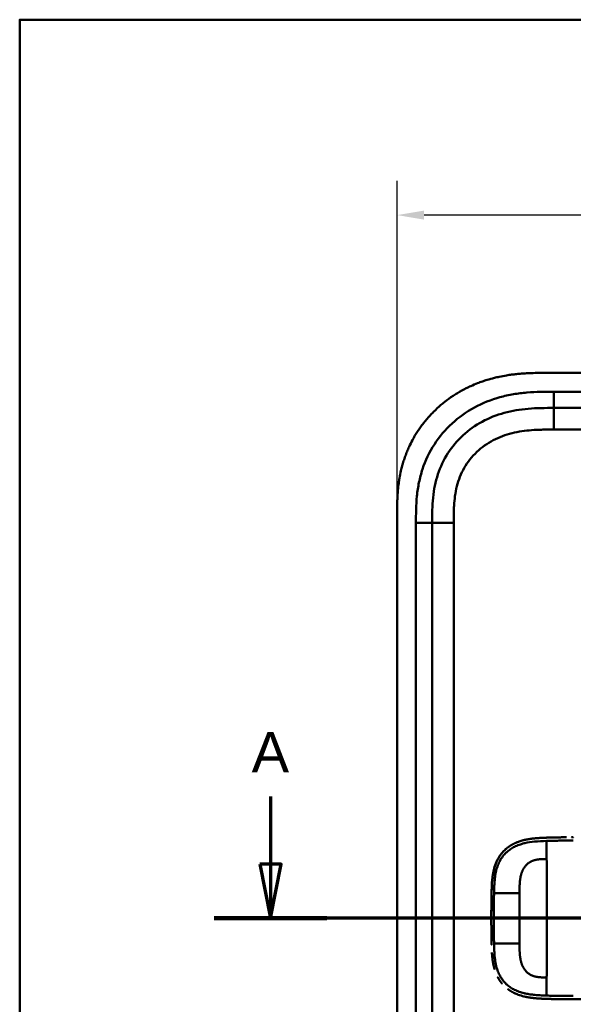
# Model space of a CAD drawing. Header units: millimetres. Extents: x 20 to 833, y 20 to 574.
# Tile 9 of 16: x 20 to 123, y 392 to 574. Entities that reach past the tile are written whole.
import ezdxf

# ---------------------------------------------------------------- set-up
doc = ezdxf.new("R2010")
doc.units = ezdxf.units.MM
doc.header["$LTSCALE"] = 2
for name, color, linetype, lineweight in [('Bemaßungen(DIN)', 7, 'Continuous', 25), ('Schnittansichtslinien(DIN)', 7, 'Continuous', 70), ('Sichtbare Kanten(DIN)', 7, 'Continuous', 50), ('Sichtbare tangentiale Kanten(DIN)', 7, 'Continuous', 50), ('Skizziergeometrie(DIN)', 7, 'Continuous', 50)]:
    doc.layers.add(name, color=color, linetype=linetype, lineweight=lineweight)
doc.styles.add('Aktuell-DINGroßer Text', font='arial.ttf')
doc.styles.add('STANDARD-DIN~0', font='arial.ttf')
doc.dimstyles.new('CAD-LAN', dxfattribs={"dimscale": 2, "dimtxt": 3.5, "dimasz": 2.5, "dimexe": 3.175, "dimexo": 0, "dimgap": 0.8, "dimtad": 1, "dimrnd": 1e-08, "dimtxsty": 'STANDARD-DIN~0', "dimcen": 0.09, "dimdle": 10, "dimclrd": 250, "dimclre": 250, "dimclrt": 250, "dimadec": 0, "dimazin": 2, "dimtfac": 1, "dimtmove": 0, "dimatfit": 3, "dimfxl": 1, "dimtolj": 1, "dimtzin": 0, "dimlwd": 25, "dimlwe": 25, "dimarcsym": 0})

# ---------------------------------------------------------------- blocks, each defined once
blk = doc.blocks.new('Ränder Standardrahmen')
at = {"layer": 'Skizziergeometrie(DIN)', "flags": 128}
blk.add_lwpolyline([(10, 10), (10, 287), (410, 287), (410, 10), (10, 10)], dxfattribs=at)
blk = doc.blocks.new('*D21')
at = {"layer": 'Bemaßungen(DIN)', "color": 250, "linetype": 'Continuous', "lineweight": 25, "true_color": 0x3f3f3f, "transparency": 16777216}
for p, q in [((89.89, 481.82), (89.89, 544.17)), ((303.89, 481.82), (303.89, 544.17)), ((298.89, 537.82), (94.89, 537.82))]:
    blk.add_line(p, q, dxfattribs=at)
at = {"layer": 'Bemaßungen(DIN)', "color": 250, "linetype": 'Continuous', "true_color": 0x3f3f3f, "transparency": 16777216}
for points in [[(94.89, 538.65), (94.89, 536.98), (89.89, 537.82)], [(298.89, 538.65), (298.89, 536.98), (303.89, 537.82)]]:
    blk.add_solid(points, dxfattribs=at)
at = {"layer": 'Defpoints', "color": 0, "linetype": 'Continuous', "transparency": 16777216}
for p in [(89.89, 537.82), (89.89, 481.82), (303.89, 481.82)]:
    blk.add_point(p, dxfattribs=at)
at = {"layer": 'Bemaßungen(DIN)', "color": 250, "linetype": 'Continuous', "lineweight": 25, "true_color": 0x3f3f3f, "transparency": 16777216, "insert": (189.11, 546.44), "char_height": 7, "attachment_point": 1, "style": 'STANDARD-DIN~0'}
blk.add_mtext('\\A1;214', dxfattribs=at)
blk = doc.blocks.new('2DTransSchnitt0')
at = {"layer": 'Schnittansichtslinien(DIN)', "linetype": 'Continuous'}
for p, q in [((33.226, 215.081), (33.226, 208.806)), ((32.226, 208.806), (33.226, 203.806)), ((34.226, 208.806), (32.226, 208.806)), ((33.226, 208.806), (33.226, 203.806)), ((33.226, 203.806), (34.226, 208.806)), ((166.536, 203.806), (28.02, 203.806))]:
    blk.add_line(p, q, dxfattribs=at)
at = {"layer": 'Schnittansichtslinien(DIN)', "linetype": 'Continuous', "lineweight": 140}
blk.add_line((38.433, 203.806), (28.02, 203.806), dxfattribs=at)
at = {"layer": 'Schnittansichtslinien(DIN)', "linetype": 'Continuous', "flags": 128}
blk.add_lwpolyline([(32.226, 208.806), (33.226, 203.806), (34.226, 208.806), (32.226, 208.806)], dxfattribs=at)
at = {"layer": 'Schnittansichtslinien(DIN)'}
blk.add_solid([(32.226, 208.806), (33.226, 203.806), (34.226, 208.806), (32.226, 208.806)], dxfattribs=at)
at = {"layer": 'Schnittansichtslinien(DIN)', "insert": (31.473, 217.306), "char_height": 3.734, "attachment_point": 7, "style": 'Aktuell-DINGroßer Text'}
blk.add_mtext('A', dxfattribs=at)

msp = doc.modelspace()

# ---------------------------------------------------------------- linework, layer by layer
at = {"layer": 'Sichtbare Kanten(DIN)'}
for p, q in [((276.849, 508.601), (117.926, 508.601)), ((263.849, 502.101), (118.926, 502.101)), ((89.888, 481.816), (89.888, 290.385)), ((96.388, 480.816), (96.388, 291.385)), ((120.161, 392.628), (120.161, 392.628))]:
    msp.add_line(p, q, dxfattribs=at)
for radius, start, end in [(11.7, 146.65937, 146.70471), (11.5, 148.39068, 148.43445), (11.6, 147.51746, 147.56366), (11.5, 211.57112, 211.61294), (11.6, 212.44432, 212.48803), (11.7, 213.30625, 213.34865)]:
    msp.add_arc((122.388, 407.601), radius, start, end, dxfattribs=at)
for points, degree, knots in [([(117.926, 508.601), (117.329, 508.601), (116.278, 508.6), (115.067, 508.575), (114.154, 508.54), (113.544, 508.507), (112.781, 508.453), (112.171, 508.398), (111.407, 508.315), (110.797, 508.235), (109.882, 508.094), (108.971, 507.924), (107.764, 507.646), (106.868, 507.398), (105.98, 507.117), (105.393, 506.913), (104.522, 506.583), (103.663, 506.22), (102.402, 505.615), (101.312, 505.011), (99.998, 504.178), (98.986, 503.45), (97.779, 502.467), (96.861, 501.622), (95.781, 500.498), (94.973, 499.547), (94.038, 498.298), (93.354, 497.253), (92.66, 496.03), (92.242, 495.192), (91.86, 494.337), (91.623, 493.759), (91.35, 493.029), (91.15, 492.437), (90.923, 491.692), (90.761, 491.091), (90.543, 490.184), (90.36, 489.27), (90.172, 488.045), (90.071, 487.125), (89.995, 486.206), (89.957, 485.595), (89.923, 484.832), (89.906, 484.224), (89.893, 483.467), (89.888, 482.714), (89.888, 482.115), (89.888, 481.816)], 3, [0.00000945, 0.00000945, 0.00000945, 0.00000945, 0.04167564, 0.07292528, 0.08334182, 0.10417491, 0.11459146, 0.13542455, 0.1458411, 0.16667419, 0.17709074, 0.20834038, 0.22917347, 0.26042311, 0.27083965, 0.29167275, 0.30208929, 0.33333893, 0.35417202, 0.39583821, 0.4166713, 0.45833749, 0.47917058, 0.52083676, 0.54166985, 0.58333604, 0.60416913, 0.64583532, 0.66666841, 0.69791805, 0.70833459, 0.72916769, 0.73958423, 0.76041733, 0.77083387, 0.79166696, 0.80208351, 0.83333315, 0.85416624, 0.88541588, 0.89583243, 0.91666552, 0.92708206, 0.94791516, 0.9583317, 0.9791648, 0.99999789, 0.99999789, 0.99999789, 0.99999789]), ([(118.926, 502.101), (118.12, 502.101), (116.524, 502.099), (114.187, 501.992), (111.922, 501.716), (109.004, 501.078), (105.57, 499.716), (101.986, 497.173), (99.156, 493.831), (97.597, 490.552), (96.849, 487.723), (96.52, 485.506), (96.389, 483.2), (96.388, 481.616), (96.388, 480.816)], 3, [18.3883596, 18.3883596, 18.3883596, 18.3883596, 18.6318617, 18.875363, 19.1188643, 19.3623656, 19.8493681, 20.3363707, 20.8233732, 21.3103757, 21.553877, 21.7973783, 22.0408796, 22.2843823, 22.2843823, 22.2843823, 22.2843823]), ([(111.963, 421.619), (111.891, 421.588), (111.551, 421.439), (111.218, 421.271), (110.896, 421.081), (110.586, 420.868), (110.35, 420.686)], 5, [0.61062915, 0.61062915, 0.61062915, 0.61062915, 0.61062915, 0.61062915, 0.65331117, 0.81171679, 0.81171679, 0.81171679, 0.81171679, 0.81171679, 0.81171679]), ([(111.963, 421.619), (111.963, 421.619), (111.964, 421.619), (111.964, 421.619), (111.964, 421.619), (111.966, 421.62), (111.968, 421.621), (111.974, 421.623), (111.979, 421.625), (111.996, 421.632), (112.008, 421.637), (112.086, 421.67), (112.153, 421.697), (112.31, 421.757), (112.4, 421.79), (112.733, 421.906), (112.981, 421.98), (113.315, 422.067), (113.399, 422.088), (113.512, 422.115), (113.54, 422.121), (113.612, 422.138), (113.67, 422.15), (113.7, 422.157)], 3, [0, 0, 0, 0, 0.00003654, 0.00003654, 0.00018252, 0.00018252, 0.00076618, 0.00076618, 0.00242803, 0.00242803, 0.00685953, 0.00685953, 0.03049566, 0.03049566, 0.06201176, 0.06201176, 0.14610436, 0.14610436, 0.1741175, 0.1741175, 0.18345461, 0.18345461, 0.19786845, 0.19786845, 0.19786845, 0.19786845]), ([(117.532, 422.536), (117.532, 422.536), (117.116, 422.521), (116.332, 422.491), (115.555, 422.443), (114.796, 422.363), (114.049, 422.232), (113.7, 422.157)], 5, [0, 0, 0, 0, 0, 0, 0.00023388, 0.21792631, 0.41257681, 0.41257681, 0.41257681, 0.41257681, 0.41257681, 0.41257681]), ([(117.73, 422.542), (117.707, 422.541), (117.684, 422.541), (117.618, 422.538), (117.575, 422.537), (117.532, 422.536)], 3, [0.495122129, 0.495122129, 0.495122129, 0.495122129, 0.502349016, 0.502349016, 0.515895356, 0.515895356, 0.515895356, 0.515895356]), ([(117.73, 422.542), (117.73, 422.542), (117.73, 422.542), (117.731, 422.542), (117.731, 422.542), (117.731, 422.542), (117.731, 422.542), (117.732, 422.542), (117.733, 422.542), (117.736, 422.542), (117.738, 422.542), (117.746, 422.543), (117.753, 422.543), (117.779, 422.544), (117.799, 422.544), (117.877, 422.547), (117.937, 422.549), (118.033, 422.552), (118.07, 422.553), (118.126, 422.554), (118.144, 422.555), (118.172, 422.556), (118.182, 422.556), (118.196, 422.557), (118.2, 422.557), (118.207, 422.557), (118.21, 422.557), (118.213, 422.557), (118.214, 422.557), (118.216, 422.557), (118.217, 422.557), (118.218, 422.557), (118.218, 422.557), (118.218, 422.557), (118.219, 422.557), (118.219, 422.557), (118.219, 422.557), (118.219, 422.557), (118.219, 422.557), (118.219, 422.557), (118.219, 422.557), (118.219, 422.557)], 3, [0, 0, 0, 0, 0.000030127, 0.000030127, 0.00007034, 0.00007034, 0.000146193, 0.000146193, 0.000373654, 0.000373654, 0.001055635, 0.001055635, 0.003100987, 0.003100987, 0.009236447, 0.009236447, 0.027643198, 0.027643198, 0.039082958, 0.039082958, 0.044805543, 0.044805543, 0.047668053, 0.047668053, 0.049100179, 0.049100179, 0.049817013, 0.049817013, 0.050176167, 0.050176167, 0.050356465, 0.050356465, 0.050447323, 0.050447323, 0.050493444, 0.050493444, 0.050517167, 0.050517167, 0.050529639, 0.050529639, 0.050543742, 0.050543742, 0.050543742, 0.050543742]), ([(118.892, 422.574), (118.883, 422.574), (118.875, 422.574), (118.665, 422.569), (118.463, 422.564), (118.248, 422.558), (118.234, 422.558), (118.219, 422.557)], 3, [0.373932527, 0.373932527, 0.373932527, 0.373932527, 0.376597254, 0.376597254, 0.439473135, 0.439473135, 0.443987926, 0.443987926, 0.443987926, 0.443987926]), ([(118.892, 422.574), (118.892, 422.574), (118.892, 422.574), (118.892, 422.574), (118.892, 422.574), (118.893, 422.574), (118.893, 422.574), (118.895, 422.574), (118.896, 422.575), (118.9, 422.575), (118.904, 422.575), (118.918, 422.575), (118.928, 422.575), (118.97, 422.576), (119.002, 422.577), (119.128, 422.58), (119.223, 422.582), (119.349, 422.584), (119.379, 422.585), (119.425, 422.586), (119.44, 422.586), (119.463, 422.586), (119.471, 422.587), (119.482, 422.587), (119.486, 422.587), (119.492, 422.587), (119.493, 422.587), (119.496, 422.587), (119.497, 422.587), (119.499, 422.587), (119.499, 422.587), (119.5, 422.587), (119.5, 422.587), (119.501, 422.587), (119.501, 422.587), (119.501, 422.587), (119.501, 422.587), (119.501, 422.587), (119.501, 422.587), (119.501, 422.587)], 3, [0, 0, 0, 0, 0.000046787, 0.000046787, 0.000086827, 0.000086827, 0.000206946, 0.000206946, 0.000567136, 0.000567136, 0.001647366, 0.001647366, 0.004887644, 0.004887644, 0.014608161, 0.014608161, 0.043771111, 0.043771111, 0.053078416, 0.053078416, 0.057732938, 0.057732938, 0.060060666, 0.060060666, 0.0612249, 0.0612249, 0.061807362, 0.061807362, 0.062098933, 0.062098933, 0.062245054, 0.062245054, 0.062318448, 0.062318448, 0.062355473, 0.062355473, 0.062374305, 0.062374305, 0.06239437, 0.06239437, 0.06239437, 0.06239437]), ([(120.109, 422.597), (120.099, 422.597), (120.089, 422.597), (119.885, 422.594), (119.693, 422.591), (119.501, 422.587)], 3, [0.247650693, 0.247650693, 0.247650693, 0.247650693, 0.250845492, 0.250845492, 0.310534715, 0.310534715, 0.310534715, 0.310534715]), ([(120.109, 422.597), (120.109, 422.597), (120.11, 422.597), (120.11, 422.597), (120.11, 422.597), (120.11, 422.597), (120.111, 422.597), (120.112, 422.597), (120.114, 422.597), (120.118, 422.597), (120.122, 422.597), (120.136, 422.597), (120.146, 422.598), (120.189, 422.598), (120.221, 422.599), (120.348, 422.6), (120.444, 422.601), (120.569, 422.603), (120.598, 422.603), (120.641, 422.604), (120.656, 422.604), (120.678, 422.604), (120.685, 422.604), (120.696, 422.604), (120.699, 422.604), (120.705, 422.604), (120.707, 422.604), (120.709, 422.604), (120.71, 422.604), (120.712, 422.604), (120.712, 422.604), (120.713, 422.604), (120.713, 422.604), (120.713, 422.604), (120.714, 422.604), (120.714, 422.604), (120.714, 422.604), (120.714, 422.604), (120.714, 422.604), (120.714, 422.604)], 3, [0, 0, 0, 0, 0.000043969, 0.000043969, 0.000083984, 0.000083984, 0.000204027, 0.000204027, 0.000564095, 0.000564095, 0.001644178, 0.001644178, 0.004884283, 0.004884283, 0.014604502, 0.014604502, 0.04376599, 0.04376599, 0.052593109, 0.052593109, 0.057007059, 0.057007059, 0.059214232, 0.059214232, 0.060317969, 0.060317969, 0.060869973, 0.060869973, 0.061146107, 0.061146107, 0.061284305, 0.061284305, 0.061353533, 0.061353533, 0.061388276, 0.061388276, 0.061405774, 0.061405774, 0.061423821, 0.061423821, 0.061423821, 0.061423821]), ([(122.226, 422.613), (122.226, 422.613), (122.226, 422.613), (122.226, 422.613), (122.226, 422.613), (122.226, 422.613), (122.226, 422.613), (122.227, 422.613), (122.228, 422.613), (122.23, 422.613), (122.232, 422.613), (122.252, 422.613), (122.27, 422.613), (122.312, 422.613), (122.336, 422.613), (122.392, 422.613), (122.424, 422.613), (122.467, 422.613), (122.478, 422.613), (122.492, 422.613), (122.496, 422.613), (122.501, 422.613), (122.502, 422.613), (122.504, 422.613), (122.504, 422.613), (122.505, 422.613), (122.505, 422.613), (122.505, 422.613), (122.505, 422.613), (122.505, 422.613)], 3, [0, 0, 0, 0, 0.000010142, 0.000010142, 0.000037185, 0.000037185, 0.000109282, 0.000109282, 0.000301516, 0.000301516, 0.000814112, 0.000814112, 0.00628175, 0.00628175, 0.013571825, 0.013571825, 0.023292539, 0.023292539, 0.026532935, 0.026532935, 0.027613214, 0.027613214, 0.02797342, 0.02797342, 0.028093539, 0.028093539, 0.028133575, 0.028133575, 0.028179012, 0.028179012, 0.028179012, 0.028179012]), ([(107.864, 416.782), (107.864, 416.782), (107.864, 416.782), (107.865, 416.782), (107.865, 416.783), (107.865, 416.783), (107.865, 416.783), (107.865, 416.784), (107.865, 416.784), (107.867, 416.792), (107.869, 416.8), (107.874, 416.817), (107.876, 416.827), (107.886, 416.861), (107.892, 416.885), (107.936, 417.042), (107.976, 417.173), (108.076, 417.476), (108.138, 417.646), (108.502, 418.546), (108.911, 419.229), (109.588, 420.006), (109.78, 420.201), (110.051, 420.442), (110.12, 420.501), (110.213, 420.578), (110.237, 420.597), (110.29, 420.64), (110.327, 420.669), (110.35, 420.686)], 3, [0, 0, 0, 0, 0.00001917, 0.00001917, 0.00005748, 0.00005748, 0.00013409, 0.00013409, 0.00028731, 0.00028731, 0.00273867, 0.00273867, 0.00568457, 0.00568457, 0.01354037, 0.01354037, 0.05545009, 0.05545009, 0.11134724, 0.11134724, 0.35517064, 0.35517064, 0.44356643, 0.44356643, 0.47298656, 0.47298656, 0.4827917, 0.4827917, 0.49507826, 0.49507826, 0.49507826, 0.49507826]), ([(109.224, 419.578), (109.091, 419.411), (108.911, 419.165), (108.744, 418.908), (108.591, 418.639), (108.451, 418.361), (108.411, 418.279)], 5, [0.97812109, 0.97812109, 0.97812109, 0.97812109, 0.97812109, 0.97812109, 1.08869603, 1.13469167, 1.13469167, 1.13469167, 1.13469167, 1.13469167, 1.13469167]), ([(107.4, 412.489), (107.418, 413.228), (107.442, 413.969), (107.587, 415.516), (107.721, 416.329), (108.03, 417.349), (108.118, 417.598), (108.25, 417.922), (108.285, 418.003), (108.332, 418.109), (108.344, 418.135), (108.374, 418.201), (108.401, 418.256), (108.411, 418.279)], 3, [0, 0, 0, 0, 0.22193256, 0.22193256, 0.46716083, 0.46716083, 0.54829262, 0.54829262, 0.57530617, 0.57530617, 0.58430949, 0.58430949, 0.59766622, 0.59766622, 0.59766622, 0.59766622]), ([(107.864, 416.782), (107.858, 416.757), (107.777, 416.449), (107.708, 416.137), (107.651, 415.823), (107.604, 415.507), (107.567, 415.217)], 5, [1.29338836, 1.29338836, 1.29338836, 1.29338836, 1.29338836, 1.29338836, 1.30638847, 1.4503927, 1.4503927, 1.4503927, 1.4503927, 1.4503927, 1.4503927]), ([(107.345, 407.39), (107.345, 407.39), (107.345, 407.391), (107.345, 407.391), (107.345, 407.392), (107.345, 407.392), (107.345, 407.392), (107.345, 407.394), (107.345, 407.395), (107.345, 407.4), (107.345, 407.404), (107.345, 407.418), (107.345, 407.429), (107.345, 407.472), (107.345, 407.504), (107.345, 407.634), (107.345, 407.731), (107.345, 408.12), (107.346, 408.412), (107.35, 409.141), (107.353, 409.578), (107.362, 410.343), (107.366, 410.671), (107.387, 411.952), (107.397, 412.906), (107.449, 413.856)], 3, [0, 0, 0, 0, 0.00008576, 0.00008576, 0.00012576, 0.00012576, 0.00024577, 0.00024577, 0.00060577, 0.00060577, 0.00168578, 0.00168578, 0.0049258, 0.0049258, 0.01464581, 0.01464581, 0.04380589, 0.04380589, 0.13128689, 0.13128689, 0.26250768, 0.26250768, 0.36092522, 0.36092522, 0.64677913, 0.64677913, 0.64677913, 0.64677913]), ([(107.367, 410.711), (107.367, 410.716), (107.369, 410.817), (107.378, 411.409), (107.388, 411.949), (107.4, 412.489)], 3, [0.11540999, 0.11540999, 0.11540999, 0.11540999, 0.13127697, 0.13127697, 0.29329903, 0.29329903, 0.29329903, 0.29329903]), ([(107.392, 412.096), (107.392, 412.096), (107.392, 412.096), (107.392, 412.097), (107.392, 412.097), (107.392, 412.097), (107.392, 412.098), (107.392, 412.099), (107.392, 412.1), (107.392, 412.105), (107.392, 412.109), (107.392, 412.123), (107.393, 412.134), (107.394, 412.177), (107.394, 412.21), (107.397, 412.324), (107.399, 412.407), (107.4, 412.489)], 3, [0, 0, 0, 0, 0.000033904, 0.000033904, 0.000073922, 0.000073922, 0.000193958, 0.000193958, 0.000554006, 0.000554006, 0.001634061, 0.001634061, 0.004874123, 0.004874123, 0.014594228, 0.014594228, 0.039322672, 0.039322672, 0.039322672, 0.039322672]), ([(107.354, 409.557), (107.354, 409.557), (107.354, 409.557), (107.354, 409.558), (107.354, 409.558), (107.354, 409.558), (107.354, 409.559), (107.354, 409.56), (107.354, 409.562), (107.354, 409.566), (107.354, 409.57), (107.354, 409.584), (107.354, 409.595), (107.354, 409.638), (107.355, 409.671), (107.356, 409.8), (107.357, 409.898), (107.36, 410.16), (107.362, 410.325), (107.364, 410.491)], 3, [0, 0, 0, 0, 0.000075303, 0.000075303, 0.000115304, 0.000115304, 0.000235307, 0.000235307, 0.000595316, 0.000595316, 0.001675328, 0.001675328, 0.004915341, 0.004915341, 0.014635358, 0.014635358, 0.043795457, 0.043795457, 0.093385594, 0.093385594, 0.093385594, 0.093385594]), ([(107.367, 410.711), (107.367, 410.711), (107.367, 410.711), (107.367, 410.711), (107.367, 410.711), (107.367, 410.712), (107.367, 410.712), (107.367, 410.714), (107.367, 410.715), (107.367, 410.72), (107.367, 410.724), (107.368, 410.738), (107.368, 410.749), (107.368, 410.792), (107.369, 410.824), (107.371, 410.954), (107.372, 411.051), (107.375, 411.185), (107.375, 411.221), (107.376, 411.271), (107.376, 411.285), (107.377, 411.301), (107.377, 411.304), (107.377, 411.307), (107.377, 411.307), (107.377, 411.307), (107.377, 411.307), (107.377, 411.307), (107.377, 411.308), (107.377, 411.308), (107.377, 411.308), (107.377, 411.308)], 3, [0, 0, 0, 0, 0.000042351, 0.000042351, 0.000082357, 0.000082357, 0.000202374, 0.000202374, 0.000562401, 0.000562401, 0.001642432, 0.001642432, 0.004882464, 0.004882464, 0.014602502, 0.014602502, 0.043762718, 0.043762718, 0.054697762, 0.054697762, 0.058798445, 0.058798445, 0.059567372, 0.059567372, 0.059642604, 0.059642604, 0.059680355, 0.059680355, 0.059699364, 0.059699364, 0.059718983, 0.059718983, 0.059718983, 0.059718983]), ([(107.367, 410.711), (107.367, 410.717), (107.369, 410.823), (107.371, 410.97), (107.373, 411.06), (107.375, 411.185), (107.375, 411.218), (107.376, 411.265), (107.376, 411.278), (107.376, 411.295), (107.377, 411.3), (107.377, 411.305), (107.377, 411.306), (107.377, 411.307), (107.377, 411.307), (107.377, 411.307), (107.377, 411.307), (107.377, 411.307), (107.377, 411.308), (107.377, 411.308), (107.377, 411.308), (107.377, 411.308)], 3, [0.442471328, 0.442471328, 0.442471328, 0.442471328, 0.459325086, 0.459325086, 0.486465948, 0.486465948, 0.496643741, 0.496643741, 0.500460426, 0.500460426, 0.501891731, 0.501891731, 0.50203941, 0.50203941, 0.502113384, 0.502113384, 0.502150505, 0.502150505, 0.5021692, 0.5021692, 0.502188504, 0.502188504, 0.502188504, 0.502188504]), ([(107.349, 406.286), (107.349, 406.286), (107.349, 406.287), (107.349, 406.287), (107.349, 406.287), (107.349, 406.288), (107.349, 406.288), (107.349, 406.29), (107.349, 406.291), (107.349, 406.296), (107.349, 406.299), (107.349, 406.314), (107.349, 406.324), (107.348, 406.368), (107.348, 406.4), (107.347, 406.53), (107.347, 406.627), (107.345, 407.016), (107.345, 407.307), (107.345, 408.036), (107.346, 408.474), (107.351, 409.317), (107.355, 409.722), (107.36, 410.128)], 3, [0, 0, 0, 0, 0.00006518, 0.00006518, 0.00010518, 0.00010518, 0.00022519, 0.00022519, 0.00058521, 0.00058521, 0.00166523, 0.00166523, 0.00490526, 0.00490526, 0.01462529, 0.01462529, 0.04378543, 0.04378543, 0.13126692, 0.13126692, 0.26248759, 0.26248759, 0.38414897, 0.38414897, 0.38414897, 0.38414897]), ([(107.346, 408.484), (107.346, 408.426), (107.346, 408.324), (107.346, 408.223), (107.345, 408.121), (107.345, 408.02), (107.345, 407.976)], 5, [0.37812876, 0.37812876, 0.37812876, 0.37812876, 0.37812876, 0.37812876, 0.40694036, 0.428804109, 0.428804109, 0.428804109, 0.428804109, 0.428804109, 0.428804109]), ([(107.349, 406.286), (107.35, 406.146), (107.351, 406.006), (107.352, 405.866), (107.352, 405.813), (107.353, 405.761), (107.353, 405.708)], 3, [0.132443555, 0.132443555, 0.132443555, 0.132443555, 0.174407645, 0.174407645, 0.174407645, 0.190155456, 0.190155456, 0.190155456, 0.190155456]), ([(107.359, 405.125), (107.359, 405.125), (107.359, 405.125), (107.359, 405.125), (107.359, 405.125), (107.359, 405.126), (107.359, 405.126), (107.359, 405.128), (107.359, 405.129), (107.359, 405.134), (107.359, 405.138), (107.359, 405.152), (107.359, 405.163), (107.358, 405.206), (107.358, 405.238), (107.356, 405.368), (107.355, 405.465), (107.354, 405.587), (107.354, 405.611), (107.354, 405.647), (107.354, 405.659), (107.353, 405.678), (107.353, 405.684), (107.353, 405.693), (107.353, 405.696), (107.353, 405.7), (107.353, 405.702), (107.353, 405.704), (107.353, 405.705), (107.353, 405.706), (107.353, 405.707), (107.353, 405.707), (107.353, 405.707), (107.353, 405.708), (107.353, 405.708), (107.353, 405.708), (107.353, 405.708), (107.353, 405.708), (107.353, 405.708), (107.353, 405.708)], 3, [0, 0, 0, 0, 0.000031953, 0.000031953, 0.000071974, 0.000071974, 0.000192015, 0.000192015, 0.000552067, 0.000552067, 0.001632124, 0.001632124, 0.004872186, 0.004872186, 0.014592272, 0.014592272, 0.043752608, 0.043752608, 0.05104132, 0.05104132, 0.054685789, 0.054685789, 0.056508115, 0.056508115, 0.057419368, 0.057419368, 0.057875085, 0.057875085, 0.058103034, 0.058103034, 0.0582171, 0.0582171, 0.058274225, 0.058274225, 0.058302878, 0.058302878, 0.058317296, 0.058317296, 0.058332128, 0.058332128, 0.058332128, 0.058332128]), ([(107.359, 405.125), (107.361, 404.984), (107.363, 404.843), (107.365, 404.702), (107.365, 404.647), (107.366, 404.592), (107.367, 404.538)], 3, [0.248417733, 0.248417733, 0.248417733, 0.248417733, 0.290654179, 0.290654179, 0.290654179, 0.307101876, 0.307101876, 0.307101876, 0.307101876]), ([(107.376, 403.94), (107.376, 403.94), (107.376, 403.94), (107.376, 403.941), (107.376, 403.941), (107.376, 403.941), (107.376, 403.942), (107.376, 403.943), (107.376, 403.945), (107.376, 403.949), (107.376, 403.953), (107.376, 403.967), (107.376, 403.978), (107.375, 404.021), (107.374, 404.054), (107.372, 404.183), (107.371, 404.281), (107.369, 404.404), (107.368, 404.431), (107.368, 404.471), (107.368, 404.484), (107.367, 404.504), (107.367, 404.511), (107.367, 404.521), (107.367, 404.524), (107.367, 404.529), (107.367, 404.531), (107.367, 404.533), (107.367, 404.534), (107.367, 404.535), (107.367, 404.536), (107.367, 404.536), (107.367, 404.537), (107.367, 404.537), (107.367, 404.537), (107.367, 404.537), (107.367, 404.537), (107.367, 404.537), (107.367, 404.538), (107.367, 404.538)], 3, [0, 0, 0, 0, 0.000053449, 0.000053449, 0.000093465, 0.000093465, 0.000213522, 0.000213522, 0.000573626, 0.000573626, 0.001653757, 0.001653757, 0.004893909, 0.004893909, 0.014614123, 0.014614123, 0.043774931, 0.043774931, 0.051769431, 0.051769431, 0.055766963, 0.055766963, 0.057765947, 0.057765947, 0.05876565, 0.05876565, 0.059265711, 0.059265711, 0.059515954, 0.059515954, 0.059641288, 0.059641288, 0.059704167, 0.059704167, 0.059735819, 0.059735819, 0.059751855, 0.059751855, 0.059768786, 0.059768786, 0.059768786, 0.059768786]), ([(107.376, 403.94), (107.379, 403.805), (107.381, 403.67), (107.384, 403.536), (107.386, 403.401), (107.389, 403.267), (107.392, 403.132)], 3, [0.366689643, 0.366689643, 0.366689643, 0.366689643, 0.406900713, 0.406900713, 0.406900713, 0.447266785, 0.447266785, 0.447266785, 0.447266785]), ([(107.4, 402.746), (107.4, 402.746), (107.4, 402.746), (107.4, 402.746), (107.4, 402.746), (107.4, 402.747), (107.4, 402.747), (107.4, 402.751), (107.4, 402.754), (107.4, 402.77), (107.399, 402.783), (107.397, 402.896), (107.395, 402.998), (107.392, 403.11), (107.392, 403.133), (107.392, 403.132)], 3, [0, 0, 0, 0, 0.000014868, 0.000014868, 0.000074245, 0.000074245, 0.000192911, 0.000192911, 0.001142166, 0.001142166, 0.004938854, 0.004938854, 0.035317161, 0.035317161, 0.038679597, 0.038679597, 0.038679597, 0.038679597]), ([(107.595, 399.797), (107.595, 399.797), (107.595, 399.797), (107.595, 399.798), (107.595, 399.798), (107.595, 399.798), (107.595, 399.799), (107.595, 399.8), (107.595, 399.801), (107.594, 399.806), (107.594, 399.81), (107.592, 399.824), (107.59, 399.835), (107.584, 399.877), (107.58, 399.909), (107.563, 400.037), (107.552, 400.134), (107.509, 400.519), (107.485, 400.809), (107.461, 401.162), (107.458, 401.223), (107.454, 401.285)], 3, [0, 0, 0, 0, 0.00003489, 0.00003489, 0.00007493, 0.00007493, 0.00019502, 0.00019502, 0.00055514, 0.00055514, 0.00163526, 0.00163526, 0.00487537, 0.00487537, 0.01459547, 0.01459547, 0.04375692, 0.04375692, 0.13126731, 0.13126731, 0.14987755, 0.14987755, 0.14987755, 0.14987755]), ([(107.595, 399.797), (107.63, 399.549), (107.687, 399.205), (107.755, 398.863), (107.837, 398.524), (107.935, 398.191), (107.964, 398.097)], 5, [0.31433668, 0.31433668, 0.31433668, 0.31433668, 0.31433668, 0.31433668, 0.43750456, 0.48594884, 0.48594884, 0.48594884, 0.48594884, 0.48594884, 0.48594884]), ([(108.532, 396.709), (108.55, 396.675), (108.689, 396.416), (108.84, 396.166), (109.004, 395.926), (109.179, 395.698), (109.339, 395.508)], 5, [0.63578119, 0.63578119, 0.63578119, 0.63578119, 0.63578119, 0.63578119, 0.65520572, 0.78405735, 0.78405735, 0.78405735, 0.78405735, 0.78405735, 0.78405735]), ([(110.423, 394.484), (110.647, 394.317), (110.924, 394.131), (111.21, 393.963), (111.505, 393.811), (111.806, 393.676), (111.856, 393.654)], 5, [0.94147194, 0.94147194, 0.94147194, 0.94147194, 0.94147194, 0.94147194, 1.09060804, 1.12015227, 1.12015227, 1.12015227, 1.12015227, 1.12015227, 1.12015227]), ([(120.603, 392.623), (120.603, 392.623), (120.603, 392.623), (120.603, 392.623), (120.602, 392.623), (120.602, 392.623), (120.602, 392.623), (120.6, 392.623), (120.599, 392.623), (120.594, 392.623), (120.59, 392.623), (120.576, 392.623), (120.565, 392.623), (120.523, 392.624), (120.491, 392.624), (120.363, 392.626), (120.267, 392.627), (119.885, 392.632), (119.599, 392.637), (118.885, 392.651), (118.46, 392.661), (117.398, 392.694), (116.768, 392.715), (115.204, 392.816), (114.282, 392.922), (113.027, 393.229), (112.67, 393.336), (112.198, 393.511), (112.074, 393.56), (111.93, 393.622), (111.907, 393.631), (111.876, 393.645), (111.867, 393.649), (111.858, 393.653), (111.857, 393.653), (111.856, 393.654), (111.856, 393.654), (111.856, 393.654), (111.856, 393.654), (111.856, 393.654), (111.856, 393.654), (111.856, 393.654)], 3, [0, 0, 0, 0, 0.00005241, 0.00005241, 0.00009242, 0.00009242, 0.00021245, 0.00021245, 0.0005725, 0.0005725, 0.00165256, 0.00165256, 0.00489264, 0.00489264, 0.01461281, 0.01461281, 0.04377449, 0.04377449, 0.13125587, 0.13125587, 0.2625352, 0.2625352, 0.45952046, 0.45952046, 0.75581351, 0.75581351, 0.87730662, 0.87730662, 0.92088603, 0.92088603, 0.92905535, 0.92905535, 0.93211897, 0.93211897, 0.93240621, 0.93240621, 0.93251398, 0.93251398, 0.93253419, 0.93253419, 0.93255263, 0.93255263, 0.93255263, 0.93255263]), ([(121.642, 392.615), (121.642, 392.615), (121.642, 392.615), (121.641, 392.615), (121.641, 392.615), (121.641, 392.615), (121.64, 392.615), (121.639, 392.615), (121.638, 392.615), (121.633, 392.615), (121.629, 392.615), (121.615, 392.615), (121.604, 392.615), (121.561, 392.615), (121.529, 392.615), (121.401, 392.616), (121.305, 392.617), (120.921, 392.619), (120.633, 392.622), (119.483, 392.637), (118.621, 392.655), (117.186, 392.701), (116.586, 392.724), (115.113, 392.827), (114.243, 392.933), (113.036, 393.226), (112.678, 393.334), (112.205, 393.508), (112.082, 393.557), (111.937, 393.618), (111.914, 393.628), (111.883, 393.642), (111.875, 393.645), (111.863, 393.651), (111.86, 393.652), (111.857, 393.653), (111.856, 393.654), (111.856, 393.654), (111.856, 393.654), (111.856, 393.654), (111.856, 393.654), (111.856, 393.654), (111.856, 393.654), (111.856, 393.654)], 3, [0, 0, 0, 0, 0.0000491, 0.0000491, 0.0000891, 0.0000891, 0.0002091, 0.0002091, 0.0005692, 0.0005692, 0.0016492, 0.0016492, 0.0048893, 0.0048893, 0.0146095, 0.0146095, 0.0437711, 0.0437711, 0.1312516, 0.1312516, 0.3939292, 0.3939292, 0.5799593, 0.5799593, 0.8598793, 0.8598793, 0.9815506, 0.9815506, 1.0251294, 1.0251294, 1.0332985, 1.0332985, 1.036362, 1.036362, 1.0375109, 1.0375109, 1.0376187, 1.0376187, 1.0376591, 1.0376591, 1.0376717, 1.0376717, 1.0376858, 1.0376858, 1.0376858, 1.0376858]), ([(118.206, 392.669), (118.206, 392.669), (118.205, 392.669), (118.205, 392.669), (118.205, 392.669), (118.204, 392.669), (118.204, 392.669), (118.202, 392.669), (118.201, 392.669), (118.196, 392.67), (118.193, 392.67), (118.179, 392.67), (118.168, 392.67), (118.126, 392.672), (118.094, 392.673), (117.969, 392.676), (117.874, 392.679), (117.772, 392.683), (117.764, 392.683), (117.748, 392.683), (117.742, 392.684), (117.735, 392.684), (117.735, 392.684), (117.735, 392.684), (117.735, 392.684), (117.735, 392.684), (117.735, 392.684), (117.735, 392.684), (117.735, 392.684), (117.735, 392.684)], 3, [0, 0, 0, 0, 0.00008353, 0.00008353, 0.00012354, 0.00012354, 0.000243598, 0.000243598, 0.00060375, 0.00060375, 0.001683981, 0.001683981, 0.004924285, 0.004924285, 0.014644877, 0.014644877, 0.043810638, 0.043810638, 0.046544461, 0.046544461, 0.048595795, 0.048595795, 0.048641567, 0.048641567, 0.048665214, 0.048665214, 0.048677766, 0.048677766, 0.048692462, 0.048692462, 0.048692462, 0.048692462]), ([(119.465, 392.64), (119.464, 392.64), (119.464, 392.64), (119.464, 392.64), (119.464, 392.64), (119.463, 392.64), (119.462, 392.64), (119.461, 392.64), (119.46, 392.64), (119.457, 392.64), (119.455, 392.64), (119.421, 392.64), (119.39, 392.641), (119.323, 392.642), (119.287, 392.643), (119.125, 392.646), (118.999, 392.649), (118.874, 392.652), (118.872, 392.652), (118.87, 392.652), (118.87, 392.652), (118.87, 392.652)], 3, [0, 0, 0, 0, 0.000037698, 0.000037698, 0.000112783, 0.000112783, 0.000262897, 0.000262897, 0.000563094, 0.000563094, 0.001163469, 0.001163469, 0.010769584, 0.010769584, 0.02174434, 0.02174434, 0.060254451, 0.060254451, 0.060863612, 0.060863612, 0.060907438, 0.060907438, 0.060907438, 0.060907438]), ([(120.603, 392.623), (120.603, 392.623), (120.603, 392.623), (120.603, 392.623), (120.603, 392.623), (120.602, 392.623), (120.601, 392.623), (120.599, 392.623), (120.598, 392.623), (120.592, 392.623), (120.587, 392.623), (120.562, 392.623), (120.543, 392.623), (120.363, 392.626), (120.199, 392.628), (120.046, 392.63), (120.045, 392.63), (120.045, 392.63)], 3, [0, 0, 0, 0, 0.000011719, 0.000011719, 0.000058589, 0.000058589, 0.000246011, 0.000246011, 0.000620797, 0.000620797, 0.002119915, 0.002119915, 0.008116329, 0.008116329, 0.056609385, 0.056609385, 0.056677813, 0.056677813, 0.056677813, 0.056677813]), ([(124.146, 392.613), (124.145, 392.613), (124.145, 392.613), (124.145, 392.613), (124.144, 392.613), (124.143, 392.613), (124.143, 392.613), (124.141, 392.613), (124.139, 392.613), (124.135, 392.613), (124.132, 392.613), (124.124, 392.613), (124.118, 392.613), (124.102, 392.613), (124.091, 392.613), (124.055, 392.613), (124.03, 392.613), (123.94, 392.613), (123.875, 392.613), (123.459, 392.613), (123.11, 392.613), (122.386, 392.613), (122.014, 392.613), (121.291, 392.616), (120.948, 392.619), (120.603, 392.623)], 3, [0, 0, 0, 0, 0.00005223, 0.00005223, 0.00015665, 0.00015665, 0.0003655, 0.0003655, 0.0007832, 0.0007832, 0.00161859, 0.00161859, 0.00328937, 0.00328937, 0.00663094, 0.00663094, 0.01403004, 0.01403004, 0.03376103, 0.03376103, 0.1389984, 0.1389984, 0.25220566, 0.25220566, 0.35698351, 0.35698351, 0.35698351, 0.35698351])]:
    msp.add_open_spline(points, degree=degree, knots=knots, dxfattribs=at)
for points, degree in [([(121.298, 422.609), (121.102, 422.608), (120.908, 422.606), (120.714, 422.604)], 3), ([(122.531, 422.613), (122.523, 422.613), (122.514, 422.613), (122.505, 422.613)], 3), ([(113.547, 393.103), (113.873, 393.028), (114.202, 392.966), (114.533, 392.914), (114.866, 392.87), (115.201, 392.835)], 5), ([(116.627, 392.727), (116.807, 392.718), (116.988, 392.71), (117.169, 392.703), (117.35, 392.697), (117.532, 392.69)], 5)]:
    msp.add_open_spline(points, degree=degree, dxfattribs=at)
at = {"layer": 'Sichtbare tangentiale Kanten(DIN)'}
for p, q in [((118.926, 505.101), (263.849, 505.101)), ((118.926, 502.101), (118.926, 505.101)), ((118.926, 498.101), (118.926, 502.101)), ((263.85, 498.101), (118.926, 498.101)), ((93.388, 291.385), (93.388, 480.816)), ((96.388, 480.816), (93.388, 480.816)), ((100.388, 480.816), (96.388, 480.816)), ((100.388, 480.816), (100.388, 291.385)), ((107.852, 412.271), (112.576, 412.271)), ((112.576, 412.271), (112.576, 412.279)), ((107.852, 402.955), (112.576, 402.955)), ((112.576, 402.955), (112.576, 402.947))]:
    msp.add_line(p, q, dxfattribs=at)
for centre, major_axis, start_param, end_param in [((112.494, 407.053), (0.005, 10.727), 4.7645546, 5.2203318), ((112.494, 408.173), (0.005, -10.727), 1.0628535, 1.5185692)]:
    msp.add_ellipse(centre, major_axis=major_axis, ratio=0.0085792, start_param=start_param, end_param=end_param, dxfattribs=at)
for points, degree, knots in [([(93.388, 480.816), (93.388, 481.616), (93.389, 483.263), (93.529, 485.797), (93.903, 488.32), (94.77, 491.61), (96.608, 495.478), (99.941, 499.411), (104.132, 502.382), (108.111, 503.956), (111.428, 504.679), (113.95, 504.986), (116.473, 505.1), (118.12, 505.101), (118.926, 505.101)], 3, [18.388359, 18.388359, 18.388359, 18.388359, 18.6318621, 18.8753634, 19.1188646, 19.3623659, 19.8493685, 20.336371, 20.8233735, 21.3103761, 21.5538774, 21.7973786, 22.0408799, 22.2843826, 22.2843826, 22.2843826, 22.2843826]), ([(118.926, 498.101), (118.762, 498.101), (118.599, 498.101), (118.435, 498.1), (117.992, 498.1), (117.55, 498.098), (117.107, 498.092), (116.955, 498.09), (116.802, 498.087), (116.65, 498.083), (116.574, 498.082), (116.498, 498.08), (116.422, 498.078), (116.345, 498.076), (116.269, 498.073), (116.19, 498.071), (115.88, 498.061), (115.585, 498.048), (115.28, 498.03), (115.273, 498.03), (115.265, 498.029), (115.258, 498.029), (114.64, 497.993), (114.052, 497.941), (113.459, 497.865), (113.45, 497.864), (113.441, 497.863), (113.432, 497.862), (112.831, 497.784), (112.239, 497.683), (111.65, 497.552), (111.644, 497.551), (111.639, 497.55), (111.634, 497.548), (111.034, 497.414), (110.438, 497.248), (109.858, 497.05), (109.855, 497.049), (109.852, 497.048), (109.848, 497.046), (109.262, 496.845), (108.681, 496.607), (108.122, 496.334), (107.563, 496.061), (107.018, 495.751), (106.498, 495.407), (105.978, 495.062), (105.48, 494.681), (105.013, 494.269), (104.543, 493.855), (104.098, 493.403), (103.692, 492.927), (103.288, 492.452), (102.915, 491.944), (102.583, 491.416), (102.254, 490.891), (101.961, 490.337), (101.712, 489.773), (101.465, 489.214), (101.255, 488.631), (101.086, 488.042), (101.084, 488.038), (101.083, 488.034), (101.082, 488.03), (100.916, 487.452), (100.787, 486.865), (100.689, 486.271), (100.688, 486.262), (100.686, 486.253), (100.685, 486.244), (100.588, 485.655), (100.522, 485.066), (100.477, 484.449), (100.476, 484.442), (100.476, 484.434), (100.475, 484.427), (100.453, 484.122), (100.437, 483.828), (100.425, 483.527), (100.412, 483.217), (100.404, 482.908), (100.398, 482.6), (100.387, 482.004), (100.387, 481.409), (100.388, 480.816)], 3, [0, 0, 0, 0, 0.0490671, 0.0490671, 0.0490671, 0.1818725, 0.1818725, 0.1818725, 0.2275822, 0.2275822, 0.2275822, 0.2504376, 0.2504376, 0.2504376, 0.2732931, 0.2732931, 0.2732931, 0.3625526, 0.3625526, 0.3625526, 0.3647147, 0.3647147, 0.3647147, 0.5447737, 0.5447737, 0.5447737, 0.5475879, 0.5475879, 0.5475879, 0.7297386, 0.7297386, 0.7297386, 0.7313885, 0.7313885, 0.7313885, 0.9165146, 0.9165146, 0.9165146, 0.9175992, 0.9175992, 0.9175992, 1.1050076, 1.1050076, 1.1050076, 1.2924792, 1.2924792, 1.2924792, 1.4799717, 1.4799717, 1.4799717, 1.6686885, 1.6686885, 1.6686885, 1.8566662, 1.8566662, 1.8566662, 2.0435313, 2.0435313, 2.0435313, 2.2286199, 2.2286199, 2.2286199, 2.2299464, 2.2299464, 2.2299464, 2.4117448, 2.4117448, 2.4117448, 2.4144628, 2.4144628, 2.4144628, 2.594816, 2.594816, 2.594816, 2.5970115, 2.5970115, 2.5970115, 2.6862568, 2.6862568, 2.6862568, 2.7781066, 2.7781066, 2.7781066, 2.9561096, 2.9561096, 2.9561096, 2.9561096]), ([(117.548, 421.927), (116.806, 421.902), (116.066, 421.872), (115.342, 421.802), (114.738, 421.743), (114.149, 421.656), (113.575, 421.524), (113.526, 421.513), (113.477, 421.501), (113.428, 421.489), (113.112, 421.411), (112.799, 421.319), (112.502, 421.212), (112.205, 421.106), (111.922, 420.986), (111.641, 420.846), (111.396, 420.723), (111.152, 420.582), (110.922, 420.429), (110.691, 420.275), (110.475, 420.11), (110.269, 419.93), (110.216, 419.882), (110.162, 419.833), (110.109, 419.783), (109.88, 419.568), (109.668, 419.333), (109.475, 419.083), (109.283, 418.833), (109.109, 418.566), (108.955, 418.287), (108.807, 418.018), (108.678, 417.737), (108.564, 417.443), (108.45, 417.148), (108.352, 416.839), (108.268, 416.506), (108.262, 416.482), (108.256, 416.459), (108.251, 416.438), (108.163, 416.083), (108.091, 415.699), (108.035, 415.287), (107.999, 415.021), (107.972, 414.768), (107.95, 414.5), (107.946, 414.464), (107.944, 414.431), (107.941, 414.4), (107.915, 414.072), (107.897, 413.734), (107.883, 413.382), (107.869, 413.031), (107.863, 412.767), (107.852, 412.271)], 3, [0, 0, 0, 0, 0.2307616, 0.2307616, 0.2307616, 0.4232269, 0.4232269, 0.4232269, 0.4395154, 0.4395154, 0.4395154, 0.5437339, 0.5437339, 0.5437339, 0.6479524, 0.6479524, 0.6479524, 0.7391727, 0.7391727, 0.7391727, 0.8303931, 0.8303931, 0.8303931, 0.8541945, 0.8541945, 0.8541945, 0.9564832, 0.9564832, 0.9564832, 1.0587718, 1.0587718, 1.0587718, 1.1575136, 1.1575136, 1.1575136, 1.2562554, 1.2562554, 1.2562554, 1.2634816, 1.2634816, 1.2634816, 1.383867, 1.383867, 1.383867, 1.4613031, 1.4613031, 1.4613031, 1.4716059, 1.4716059, 1.4716059, 1.5781685, 1.5781685, 1.5781685, 1.684731, 1.684731, 1.684731, 1.684731]), ([(122.531, 422.003), (122.514, 422.003), (122.496, 422.003), (122.478, 422.003), (122.246, 422.003), (122.004, 422.002), (121.78, 422.002), (121.2, 422), (120.586, 421.994), (119.991, 421.986), (119.939, 421.985), (119.886, 421.984), (119.835, 421.983), (119.68, 421.981), (119.529, 421.978), (119.376, 421.975), (118.766, 421.964), (118.155, 421.948), (117.548, 421.927)], 3, [0, 0, 0, 0, 0.00531619, 0.00531619, 0.00531619, 0.07550479, 0.07550479, 0.07550479, 0.25684052, 0.25684052, 0.25684052, 0.27252586, 0.27252586, 0.27252586, 0.31946639, 0.31946639, 0.31946639, 0.50757072, 0.50757072, 0.50757072, 0.50757072]), ([(112.576, 412.279), (112.574, 412.804), (112.568, 414.185), (112.703, 415.715), (113.373, 417.524), (114.813, 418.395), (116.064, 418.571), (116.905, 418.562), (117.595, 418.579)], 5, [0, 0, 0, 0, 0, 0, 0.2491944, 0.4991944, 0.7491944, 0.9991944, 0.9991944, 0.9991944, 0.9991944, 0.9991944, 0.9991944]), ([(107.802, 407.613), (107.802, 407.418), (107.802, 407.225), (107.803, 407.032), (107.806, 406.067), (107.815, 405.102), (107.83, 404.129), (107.833, 403.933), (107.837, 403.741), (107.84, 403.554), (107.844, 403.368), (107.847, 403.176), (107.852, 402.977), (107.852, 402.969), (107.852, 402.962), (107.852, 402.955)], 3, [0, 0, 0, 0, 0.05795206, 0.05795206, 0.05795206, 0.34771308, 0.34771308, 0.34771308, 0.40585328, 0.40585328, 0.40585328, 0.46369354, 0.46369354, 0.46369354, 0.46581276, 0.46581276, 0.46581276, 0.46581276]), ([(112.586, 407.613), (112.122, 407.613), (111.788, 407.613), (111.385, 407.613), (110.982, 407.613), (110.587, 407.613), (110.194, 407.613), (110.095, 407.613), (109.997, 407.613), (109.899, 407.613), (109.604, 407.613), (109.308, 407.613), (109.011, 407.613), (108.961, 407.613), (108.912, 407.613), (108.862, 407.613), (108.812, 407.613), (108.762, 407.613), (108.712, 407.613), (108.463, 407.613), (108.212, 407.613), (107.955, 407.613), (107.903, 407.613), (107.852, 407.613), (107.802, 407.613)], 3, [0, 0, 0, 0, 0.13009876, 0.13009876, 0.13009876, 0.26019753, 0.26019753, 0.26019753, 0.29272222, 0.29272222, 0.29272222, 0.39029629, 0.39029629, 0.39029629, 0.40655864, 0.40655864, 0.40655864, 0.42282098, 0.42282098, 0.42282098, 0.50413271, 0.50413271, 0.50413271, 0.52039505, 0.52039505, 0.52039505, 0.52039505]), ([(117.548, 393.299), (117.504, 393.3), (117.461, 393.302), (117.417, 393.303), (117.151, 393.313), (116.886, 393.323), (116.626, 393.335), (116.211, 393.355), (115.8, 393.381), (115.377, 393.422), (115.087, 393.45), (114.798, 393.484), (114.518, 393.526), (114.238, 393.567), (113.97, 393.616), (113.703, 393.674), (113.616, 393.693), (113.527, 393.713), (113.436, 393.735), (113.12, 393.813), (112.806, 393.905), (112.508, 394.012), (112.21, 394.118), (111.925, 394.238), (111.644, 394.379), (111.398, 394.502), (111.154, 394.643), (110.923, 394.796), (110.692, 394.95), (110.476, 395.116), (110.269, 395.297), (110.217, 395.343), (110.164, 395.391), (110.112, 395.44), (109.883, 395.655), (109.671, 395.89), (109.478, 396.14), (109.285, 396.39), (109.111, 396.657), (108.957, 396.936), (108.808, 397.206), (108.678, 397.487), (108.565, 397.782), (108.451, 398.077), (108.352, 398.386), (108.268, 398.72), (108.262, 398.743), (108.256, 398.766), (108.251, 398.787), (108.161, 399.151), (108.088, 399.545), (108.031, 399.969), (107.996, 400.229), (107.971, 400.475), (107.949, 400.737), (107.946, 400.768), (107.944, 400.797), (107.941, 400.825), (107.915, 401.153), (107.897, 401.49), (107.883, 401.843), (107.869, 402.196), (107.863, 402.459), (107.852, 402.955)], 3, [0, 0, 0, 0, 0.0135271, 0.0135271, 0.0135271, 0.0957917, 0.0957917, 0.0957917, 0.2275588, 0.2275588, 0.2275588, 0.3181985, 0.3181985, 0.3181985, 0.4088383, 0.4088383, 0.4088383, 0.4385873, 0.4385873, 0.4385873, 0.5430912, 0.5430912, 0.5430912, 0.6475951, 0.6475951, 0.6475951, 0.7390043, 0.7390043, 0.7390043, 0.8304135, 0.8304135, 0.8304135, 0.8537246, 0.8537246, 0.8537246, 0.9560852, 0.9560852, 0.9560852, 1.0584459, 1.0584459, 1.0584459, 1.157356, 1.157356, 1.157356, 1.2562662, 1.2562662, 1.2562662, 1.263312, 1.263312, 1.263312, 1.386941, 1.386941, 1.386941, 1.4624438, 1.4624438, 1.4624438, 1.4715048, 1.4715048, 1.4715048, 1.5781325, 1.5781325, 1.5781325, 1.6847601, 1.6847601, 1.6847601, 1.6847601]), ([(112.576, 402.947), (112.574, 402.411), (112.568, 401.048), (112.7, 399.509), (113.378, 397.702), (114.809, 396.832), (116.068, 396.654), (117.087, 396.659), (117.595, 396.647)], 5, [0, 0, 0, 0, 0, 0, 0.24920002, 0.49920002, 0.74920002, 0.99920002, 0.99920002, 0.99920002, 0.99920002, 0.99920002, 0.99920002]), ([(122.531, 393.223), (122.512, 393.223), (122.492, 393.223), (122.472, 393.223), (122.262, 393.223), (122.054, 393.224), (121.848, 393.224), (121.641, 393.225), (121.434, 393.226), (121.227, 393.227), (121.021, 393.229), (120.814, 393.23), (120.61, 393.233), (120.533, 393.233), (120.456, 393.234), (120.378, 393.235), (120.25, 393.237), (120.121, 393.238), (119.992, 393.24), (119.785, 393.243), (119.58, 393.247), (119.376, 393.251), (119.173, 393.255), (118.968, 393.259), (118.763, 393.264), (118.557, 393.269), (118.355, 393.274), (118.154, 393.28), (117.953, 393.286), (117.75, 393.292), (117.548, 393.299)], 3, [0, 0, 0, 0, 0.00593799, 0.00593799, 0.00593799, 0.06876696, 0.06876696, 0.06876696, 0.13141451, 0.13141451, 0.13141451, 0.19404693, 0.19404693, 0.19404693, 0.2177013, 0.2177013, 0.2177013, 0.25674204, 0.25674204, 0.25674204, 0.3195011, 0.3195011, 0.3195011, 0.38223166, 0.38223166, 0.38223166, 0.44495846, 0.44495846, 0.44495846, 0.5075707, 0.5075707, 0.5075707, 0.5075707])]:
    msp.add_open_spline(points, degree=degree, knots=knots, dxfattribs=at)
for points, degree in [([(117.595, 418.579), (117.584, 419.893), (117.569, 421.021), (117.548, 421.927)], 3), ([(117.595, 418.579), (117.61, 416.785), (117.619, 414.709), (117.625, 412.416), (117.627, 410.015), (117.627, 407.613)], 5), ([(117.627, 407.613), (116.092, 407.613), (114.412, 407.613), (112.586, 407.613)], 3), ([(117.595, 396.647), (117.61, 398.441), (117.619, 400.518), (117.625, 402.81), (117.627, 405.212), (117.627, 407.613)], 5), ([(117.627, 407.613), (119.141, 407.613), (120.751, 407.613), (122.531, 407.613)], 3), ([(117.595, 396.647), (117.588, 395.863), (117.581, 395.129), (117.572, 394.454), (117.561, 393.843), (117.548, 393.299)], 5)]:
    msp.add_open_spline(points, degree=degree, dxfattribs=at)
msp.add_rational_spline([(107.802, 407.613), (107.802, 407.71), (107.802, 407.806), (107.802, 407.903), (107.803, 408), (107.803, 408.096), (107.803, 408.192), (107.805, 408.965), (107.811, 409.738), (107.822, 410.511), (107.824, 410.696), (107.827, 410.889), (107.83, 411.09), (107.833, 411.294), (107.837, 411.487), (107.84, 411.672), (107.843, 411.855), (107.847, 412.047), (107.852, 412.25), (107.852, 412.257), (107.852, 412.264), (107.852, 412.271)], [1, 1, 1, 1, 1.00008958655, 1.00008958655, 1, 1, 1, 1, 1.00223380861, 1.00223380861, 1, 1.00382742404, 1.00382742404, 1, 1.00355055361, 1.00355055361, 1, 1, 1, 1], degree=3, knots=[0, 0, 0, 0, 0.02894743, 0.02894743, 0.02894743, 0.05789486, 0.05789486, 0.05789486, 0.28973545, 0.28973545, 0.28973545, 0.34769404, 0.34769404, 0.34769404, 0.40585376, 0.40585376, 0.40585376, 0.46369222, 0.46369222, 0.46369222, 0.46581292, 0.46581292, 0.46581292, 0.46581292], dxfattribs=at)

# ---------------------------------------------------------------- block references
at = {"xscale": 2, "yscale": 2, "zscale": 2}
msp.add_blockref('Ränder Standardrahmen', (0, 0), dxfattribs=at)
at = {"layer": 'Schnittansichtslinien(DIN)', "xscale": 2, "yscale": 2, "zscale": 2}
msp.add_blockref('2DTransSchnitt0', (0, 0), dxfattribs=at)

# ---------------------------------------------------------------- dimensions: what is measured, and where the dimension line sits
at = {"layer": 'Bemaßungen(DIN)', "color": 250, "linetype": 'Continuous', "lineweight": 25, "true_color": 0x3f3f3f}
dim = msp.add_linear_dim(base=(89.888, 537.816), p1=(303.888, 481.816), p2=(89.888, 481.816), angle=180, dimstyle='CAD-LAN', override={"dimgap": 0.8, "dimdec": 2, "dimtol": 0, "dimlim": 0, "dimtp": 0, "dimtm": 0, "dimtdec": 2, "dimtofl": 0, "dimatfit": 1}, dxfattribs=at)
dim.commit()
dim.dimension.update_dxf_attribs({"geometry": '*D21', "text_midpoint": (196.888, 537.816), "dimtype": 160})

doc.saveas('drawing.dxf')
